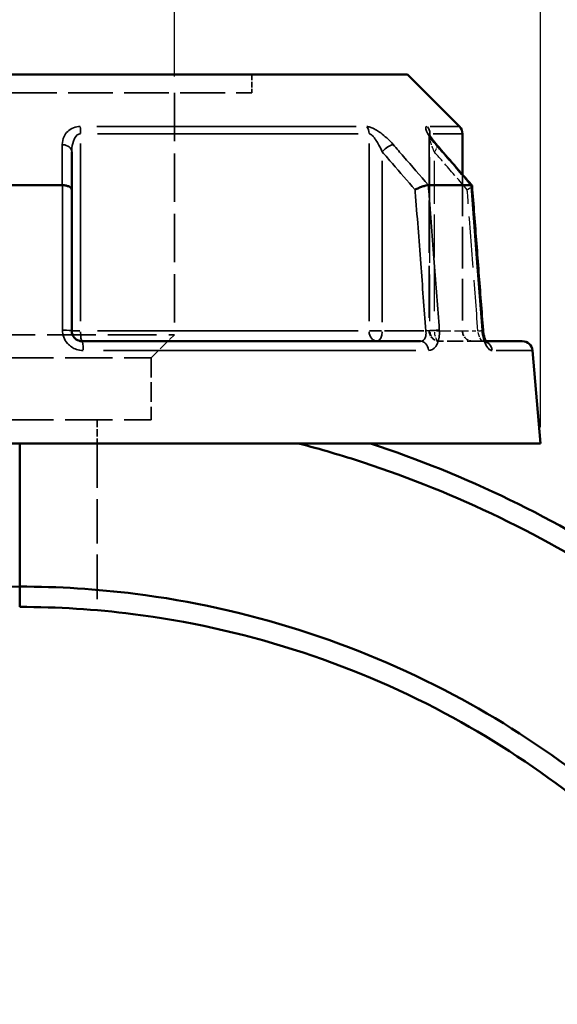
# Model space of a CAD drawing. Header units: millimetres. Extents: x 0 to 898, y 0 to 872.
# Tile 6 of 15: x 415 to 467, y 376 to 472. Entities that reach past the tile are written whole.
import ezdxf

# ---------------------------------------------------------------- set-up
doc = ezdxf.new("R2010")
doc.units = ezdxf.units.MM
doc.linetypes.add('DASHED', pattern=[0.2067, 0.1654, -0.0413])
for name, color, linetype, lineweight in [('Dimension (ANSI)', 7, 'Continuous', 25), ('Hidden (ANSI)', 7, 'DASHED', 35), ('Hidden Narrow (ANSI)', 7, 'DASHED', 25), ('Visible (ANSI)', 7, 'Continuous', 50), ('Visible Narrow (ANSI)', 7, 'Continuous', 35)]:
    doc.layers.add(name, color=color, linetype=linetype, lineweight=lineweight)
doc.styles.add('Note Text (ANSI)', font='tahoma.ttf')
doc.dimstyles.new('Default - mm (ANSI)', dxfattribs={"dimtxt": 3.048, "dimasz": 2.5, "dimexe": 3.175, "dimexo": 1.6002, "dimgap": 0.8, "dimtad": 0, "dimtoh": 1, "dimrnd": 1e-08, "dimzin": 4, "dimdsep": 46, "dimtxsty": 'Note Text (ANSI)', "dimcen": 0.09, "dimdle": 10, "dimclrd": 256, "dimclre": 256, "dimclrt": 256, "dimadec": 1, "dimazin": 1, "dimtfac": 1, "dimtofl": 0, "dimtmove": 0, "dimatfit": 3, "dimfxl": 1, "dimtolj": 1, "dimtzin": 4, "dimlwd": -1, "dimlwe": -1, "dimarcsym": 0})

# ---------------------------------------------------------------- blocks, each defined once
blk = doc.blocks.new('*D6')
at = {"layer": 'Defpoints', "color": 0, "transparency": 16777216}
for p in [(399.437, 506.993), (399.437, 465.275), (429.728, 465.275)]:
    blk.add_point(p, dxfattribs=at)
at = {"layer": 'Dimension (ANSI)', "transparency": 16777216}
for p, q in [((399.437, 466.875), (399.437, 510.168)), ((429.728, 466.875), (429.728, 510.168)), ((401.937, 506.993), (402.921, 506.993)), ((427.228, 506.993), (414.572, 506.993))]:
    blk.add_line(p, q, dxfattribs=at)
for points in [[(401.937, 507.409), (401.937, 506.576), (399.437, 506.993)], [(427.228, 507.409), (427.228, 506.576), (429.728, 506.993)]]:
    blk.add_solid(points, dxfattribs=at)
at = {"layer": 'Dimension (ANSI)', "transparency": 16777216, "insert": (403.721, 508.58), "char_height": 3.048, "attachment_point": 1, "style": 'Note Text (ANSI)'}
blk.add_mtext('\\A1;30.29', dxfattribs=at)
blk = doc.blocks.new('*D9')
at = {"layer": 'Defpoints', "color": 0, "transparency": 16777216}
for p in [(276.954, 467.08), (376.623, 467.08), (414.913, 212.085)]:
    blk.add_point(p, dxfattribs=at)
at = {"layer": 'Dimension (ANSI)', "transparency": 16777216}
for p, q in [((375.023, 467.08), (273.779, 467.08)), ((276.954, 464.58), (276.954, 346.544)), ((276.954, 214.585), (276.954, 332.625)), ((413.312, 212.085), (273.779, 212.085))]:
    blk.add_line(p, q, dxfattribs=at)
for points in [[(276.538, 464.58), (277.371, 464.58), (276.954, 467.08)], [(276.538, 214.585), (277.371, 214.585), (276.954, 212.085)]]:
    blk.add_solid(points, dxfattribs=at)
at = {"layer": 'Dimension (ANSI)', "transparency": 16777216, "insert": (275.367, 333.425), "char_height": 3.048, "attachment_point": 1, "rotation": 90, "style": 'Note Text (ANSI)'}
blk.add_mtext('\\A1;255.00', dxfattribs=at)
blk = doc.blocks.new('*D10')
at = {"layer": 'Defpoints', "color": 0, "transparency": 16777216}
for p in [(363.582, 524.98), (363.582, 430.98), (465.582, 430.98)]:
    blk.add_point(p, dxfattribs=at)
at = {"layer": 'Dimension (ANSI)', "transparency": 16777216}
for p, q in [((363.582, 432.58), (363.582, 528.155)), ((465.582, 432.58), (465.582, 528.155)), ((366.082, 524.98), (405.865, 524.98)), ((463.082, 524.98), (423.3, 524.98))]:
    blk.add_line(p, q, dxfattribs=at)
for points in [[(366.082, 525.397), (366.082, 524.563), (363.582, 524.98)], [(463.082, 525.397), (463.082, 524.563), (465.582, 524.98)]]:
    blk.add_solid(points, dxfattribs=at)
at = {"layer": 'Dimension (ANSI)', "transparency": 16777216, "insert": (406.665, 527.273), "char_height": 3.048, "attachment_point": 1, "style": 'Note Text (ANSI)'}
blk.add_mtext('\\A1;{\\fAIGDT|b0|i0;\\H3.0480;\\ln}\\fTahoma|b0|i0;\\H3.0480;102.00', dxfattribs=at)

msp = doc.modelspace()

# ---------------------------------------------------------------- linework, layer by layer
at = {"layer": 'Hidden (ANSI)', "ltscale": 3.437877}
msp.add_line((437.301, 467.08), (437.301, 465.275), dxfattribs=at)
at = {"layer": 'Hidden (ANSI)', "ltscale": 26.560785}
msp.add_line((391.864, 465.275), (437.301, 465.275), dxfattribs=at)
at = {"layer": 'Hidden (ANSI)', "ltscale": 28.616352}
msp.add_line((429.728, 465.275), (429.728, 441.615), dxfattribs=at)
at = {"layer": 'Hidden (ANSI)', "ltscale": 30.868282}
msp.add_line((454.676, 461.121), (454.676, 441.98), dxfattribs=at)
at = {"layer": 'Hidden (ANSI)', "ltscale": 24.680153}
msp.add_line((457.932, 457.284), (457.932, 441.98), dxfattribs=at)
at = {"layer": 'Hidden (ANSI)', "ltscale": 28.774185}
msp.add_line((399.437, 441.615), (429.728, 441.615), dxfattribs=at)
at = {"layer": 'Hidden (ANSI)', "ltscale": 6.119396}
msp.add_line((427.456, 439.343), (429.728, 441.615), dxfattribs=at)
at = {"layer": 'Hidden (ANSI)', "ltscale": 9.334328}
msp.add_line((459.92, 440.98), (455.676, 440.98), dxfattribs=at)
at = {"layer": 'Hidden (ANSI)', "ltscale": 1.47006}
msp.add_line((459.92, 440.98), (460.214, 440.98), dxfattribs=at)
at = {"layer": 'Hidden (ANSI)', "ltscale": 27.952065}
for p, q in [((401.709, 439.343), (427.456, 439.343)), ((401.709, 433.28), (427.456, 433.28))]:
    msp.add_line(p, q, dxfattribs=at)
at = {"layer": 'Hidden (ANSI)', "ltscale": 11.548409}
msp.add_line((427.456, 439.343), (427.456, 433.28), dxfattribs=at)
at = {"layer": 'Hidden (ANSI)', "ltscale": 4.380702}
msp.add_line((422.155, 433.28), (422.155, 430.98), dxfattribs=at)
at = {"layer": 'Hidden (ANSI)', "ltscale": 26.325733}
msp.add_line((422.155, 430.98), (422.155, 414.655), dxfattribs=at)
at = {"layer": 'Hidden (ANSI)', "ltscale": 2.991791}
for centre in [(455.676, 441.98), (458.932, 441.98)]:
    msp.add_arc(centre, 1, 180, 270, dxfattribs=at)
at = {"layer": 'Hidden (ANSI)', "ltscale": 10.644725}
msp.add_ellipse((-9804.526, -11293.083), major_axis=(-360.481, -16583.937), ratio=0.871253, start_param=2.376887, end_param=2.377224, dxfattribs=at)
at = {"layer": 'Hidden (ANSI)', "ltscale": 4.578617}
msp.add_open_spline([(454.676, 461.121), (454.676, 461.164), (454.672, 461.194), (454.665, 461.235), (454.662, 461.247), (454.659, 461.259), (454.66, 461.256), (454.667, 461.238), (454.675, 461.217), (454.708, 461.149), (454.737, 461.095), (454.823, 460.952), (454.885, 460.857), (455.029, 460.655), (455.111, 460.548), (455.272, 460.347), (455.349, 460.255), (455.43, 460.162)], degree=3, knots=[0.079099, 0.079099, 0.079099, 0.079099, 0.0947452, 0.0947452, 0.1107377, 0.1107377, 0.1298416, 0.1298416, 0.1559652, 0.1559652, 0.1953205, 0.1953205, 0.2485839, 0.2485839, 0.3018473, 0.3018473, 0.345416, 0.345416, 0.345416, 0.345416], dxfattribs=at)
at = {"layer": 'Hidden (ANSI)', "ltscale": 0.735502}
msp.add_open_spline([(454.66, 461.256), (454.66, 461.256), (454.662, 461.249), (454.669, 461.216), (454.673, 461.191), (454.675, 461.143), (454.676, 461.133), (454.676, 461.121)], degree=3, knots=[0.22711666, 0.22711666, 0.22711666, 0.22711666, 0.24544118, 0.24544118, 0.26213437, 0.26213437, 0.26631814, 0.26631814, 0.26631814, 0.26631814], dxfattribs=at)
at = {"layer": 'Hidden (ANSI)', "ltscale": 2.089199}
msp.add_open_spline([(458.397, 455.8), (458.399, 455.801), (458.4, 455.802), (458.504, 455.858), (458.594, 455.913), (458.741, 456.016), (458.796, 456.064), (458.859, 456.139), (458.872, 456.168), (458.87, 456.191)], degree=3, knots=[-0.153857, -0.153857, -0.153857, -0.153857, -0.1533818, -0.1533818, -0.1141569, -0.1141569, -0.0754448, -0.0754448, -0.0440829, -0.0440829, -0.0440829, -0.0440829], dxfattribs=at)
at = {"layer": 'Hidden (ANSI)', "ltscale": 2.63652}
msp.add_open_spline([(460.214, 440.98), (460.234, 440.943), (460.251, 440.914), (460.282, 440.868), (460.294, 440.855), (460.293, 440.856), (460.284, 440.866), (460.237, 440.898), (460.199, 440.921), (460.085, 440.963), (460.006, 440.98), (459.92, 440.98)], degree=3, knots=[0.1643631, 0.1643631, 0.1643631, 0.1643631, 0.1934363, 0.1934363, 0.2277272, 0.2277272, 0.25683, 0.25683, 0.2851617, 0.2851617, 0.314811, 0.314811, 0.314811, 0.314811], dxfattribs=at)
at = {"layer": 'Hidden (ANSI)', "ltscale": 1.700917}
msp.add_open_spline([(459.92, 440.98), (460.024, 440.98), (460.115, 440.955), (460.229, 440.906), (460.261, 440.883), (460.289, 440.86), (460.293, 440.856), (460.293, 440.856)], degree=3, knots=[0, 0, 0, 0, 0.03548795, 0.03548795, 0.06659065, 0.06659065, 0.08751627, 0.08751627, 0.08751627, 0.08751627], dxfattribs=at)
at = {"layer": 'Hidden Narrow (ANSI)', "ltscale": 27.715971}
msp.add_line((454.749, 442.935), (454.749, 460.121), dxfattribs=at)
at = {"layer": 'Hidden Narrow (ANSI)', "ltscale": 25.436192}
msp.add_line((455.176, 458.629), (455.176, 442.856), dxfattribs=at)
at = {"layer": 'Hidden Narrow (ANSI)', "ltscale": 1.795034}
msp.add_line((455.131, 441.98), (454.677, 441.98), dxfattribs=at)
at = {"layer": 'Hidden Narrow (ANSI)', "ltscale": 8.457208}
msp.add_line((455.389, 441.98), (459.235, 441.98), dxfattribs=at)
at = {"layer": 'Hidden Narrow (ANSI)', "ltscale": 2.029475}
msp.add_ellipse((454.676, 459.505), major_axis=(0.755, 0.656), ratio=0.354319, start_param=5.158424, end_param=6.223987, dxfattribs=at)
at = {"layer": 'Hidden Narrow (ANSI)', "ltscale": 2.692601}
for ratio in [0.926566, 0.5]:
    msp.add_ellipse((455.676, 441.98), major_axis=(0, -1), ratio=ratio, start_param=4.790929, end_param=6.204645, dxfattribs=at)
at = {"layer": 'Hidden Narrow (ANSI)', "ltscale": 1.797881}
msp.add_ellipse((458.948, 441.98), major_axis=(0.997, 0.076), ratio=0.04373, start_param=5.28677, end_param=6.230742, dxfattribs=at)
at = {"layer": 'Hidden Narrow (ANSI)', "ltscale": 0.633677}
msp.add_ellipse((459.92, 439.98), major_axis=(0, 1), ratio=0.921327, start_param=5.931955, end_param=6.2647, dxfattribs=at)
at = {"layer": 'Hidden Narrow (ANSI)', "ltscale": 3.592147}
msp.add_open_spline([(455.176, 459.505), (455.056, 459.781), (454.948, 460.055), (454.742, 460.669), (454.66, 461.003), (454.679, 461.182), (454.681, 461.192), (454.683, 461.202)], degree=3, knots=[0, 0, 0, 0, 0.1173418, 0.1173418, 0.2810905, 0.2810905, 0.2916805, 0.2916805, 0.2916805, 0.2916805], dxfattribs=at)
at = {"layer": 'Hidden Narrow (ANSI)', "ltscale": 9.000557}
msp.add_open_spline([(458.397, 455.8), (457.658, 456.651), (456.919, 457.501), (456.179, 458.351), (455.845, 458.736), (455.51, 459.121), (455.176, 459.505)], degree=3, knots=[2.2404269, 2.2404269, 2.2404269, 2.2404269, 2.6019354, 2.6019354, 2.6019354, 2.7654832, 2.7654832, 2.7654832, 2.7654832], dxfattribs=at)
at = {"layer": 'Hidden Narrow (ANSI)', "ltscale": 30.203405}
msp.add_open_spline([(459.448, 441.98), (459.281, 444.18), (459.114, 446.38), (458.946, 448.58), (458.769, 450.917), (458.591, 453.254), (458.408, 455.661), (458.403, 455.73), (458.397, 455.8)], degree=3, knots=[1.204615, 1.204615, 1.204615, 1.204615, 1.86716, 1.86716, 1.86716, 2.570955, 2.570955, 2.591958, 2.591958, 2.591958, 2.591958], dxfattribs=at)
at = {"layer": 'Hidden Narrow (ANSI)', "ltscale": 2.712193}
msp.add_open_spline([(459.92, 440.98), (459.897, 440.98), (459.872, 440.99), (459.803, 441.04), (459.757, 441.096), (459.651, 441.272), (459.593, 441.406), (459.504, 441.691), (459.47, 441.835), (459.448, 441.98)], degree=3, knots=[0, 0, 0, 0, 0.0486765, 0.0486765, 0.1265588, 0.1265588, 0.2278058, 0.2278058, 0.314814, 0.314814, 0.314814, 0.314814], dxfattribs=at)
at = {"layer": 'Visible (ANSI)'}
for p, q in [((376.623, 467.08), (452.542, 467.08)), ((452.542, 467.08), (457.639, 461.982)), ((457.932, 461.275), (457.932, 457.284)), ((419.682, 455.8), (419.682, 459.505)), ((410.422, 456.25), (418.743, 456.25)), ((419.682, 441.98), (419.682, 455.8)), ((454.601, 456.25), (458.761, 456.25)), ((420.682, 440.98), (453.82, 440.98)), ((460.214, 440.98), (463.791, 440.98)), ((464.787, 440.067), (465.582, 430.98)), ((363.582, 430.98), (465.582, 430.98)), ((414.582, 430.98), (414.582, 416.97)), ((414.582, 416.97), (414.582, 430.98)), ((414.582, 414.98), (414.582, 416.97)), ((414.582, 416.97), (414.582, 414.98))]:
    msp.add_line(p, q, dxfattribs=at)
for centre, start, end in [((456.932, 461.275), 0, 45), ((463.791, 439.98), 5, 90)]:
    msp.add_arc(centre, 1, start, end, dxfattribs=at)
msp.add_ellipse((-9630.779, -11093.294), major_axis=(356.458, 16301.962), ratio=0.871283, start_param=5.518589, end_param=5.518932, dxfattribs=at)
for points, knots in [([(455.43, 460.162), (455.331, 460.276), (455.238, 460.388), (455.066, 460.606), (454.988, 460.712), (454.851, 460.909), (454.792, 461.001), (454.726, 461.116), (454.707, 461.151), (454.682, 461.202), (454.674, 461.221), (454.664, 461.244), (454.661, 461.251), (454.66, 461.255), (454.66, 461.256), (454.66, 461.256)], [0, 0, 0, 0, 0.0532636, 0.0532636, 0.1065273, 0.1065273, 0.1597909, 0.1597909, 0.1864227, 0.1864227, 0.2069394, 0.2069394, 0.2220218, 0.2220218, 0.2271167, 0.2271167, 0.2271167, 0.2271167]), ([(419.682, 455.8), (419.682, 455.801), (419.682, 455.802), (419.682, 455.858), (419.659, 455.913), (419.568, 456.016), (419.503, 456.064), (419.334, 456.147), (419.233, 456.181), (419.009, 456.23), (418.891, 456.245), (418.768, 456.249)], [-0.153857, -0.153857, -0.153857, -0.153857, -0.1533816, -0.1533816, -0.1141568, -0.1141568, -0.0754444, -0.0754444, -0.0369552, -0.0369552, 0, 0, 0, 0]), ([(454.587, 456.249), (454.516, 456.245), (454.429, 456.23), (454.227, 456.181), (454.113, 456.147), (453.876, 456.064), (453.755, 456.016), (453.518, 455.913), (453.404, 455.858), (453.3, 455.802), (453.299, 455.801), (453.297, 455.8)], [-0.1537404, -0.1537404, -0.1537404, -0.1537404, -0.1166987, -0.1166987, -0.0781193, -0.0781193, -0.0393167, -0.0393167, 0, 0, 0.0004763, 0.0004763, 0.0004763, 0.0004763]), ([(458.87, 456.191), (458.87, 456.196), (458.869, 456.201), (458.856, 456.23), (458.825, 456.245), (458.772, 456.249)], [-0.04408291, -0.04408291, -0.04408291, -0.04408291, -0.03695534, -0.03695534, 0, 0, 0, 0]), ([(459.945, 442.056), (459.874, 442.998), (459.802, 443.94), (459.659, 445.825), (459.587, 446.767), (459.444, 448.652), (459.372, 449.595), (459.229, 451.479), (459.157, 452.422), (459.014, 454.306), (458.942, 455.249), (458.87, 456.191)], [1.204615, 1.204615, 1.204615, 1.204615, 1.488409, 1.488409, 1.772203, 1.772203, 2.055996, 2.055996, 2.33979, 2.33979, 2.623584, 2.623584, 2.623584, 2.623584]), ([(420.682, 440.98), (420.572, 440.98), (420.462, 440.998), (420.19, 441.092), (420.038, 441.195), (419.769, 441.509), (419.682, 441.744), (419.682, 441.98)], [0, 0, 0, 0, 0.066534, 0.066534, 0.1729885, 0.1729885, 0.3148129, 0.3148129, 0.3148129, 0.3148129]), ([(459.945, 442.056), (459.956, 441.918), (459.974, 441.78), (460.023, 441.521), (460.054, 441.399), (460.12, 441.191), (460.155, 441.102), (460.197, 441.013), (460.206, 440.996), (460.214, 440.98)], [0, 0, 0, 0, 0.0524687, 0.0524687, 0.1038572, 0.1038572, 0.1517375, 0.1517375, 0.1643631, 0.1643631, 0.1643631, 0.1643631]), ([(460.293, 440.856), (460.293, 440.856), (460.293, 440.856), (460.288, 440.862), (460.276, 440.876), (460.243, 440.927), (460.22, 440.967), (460.168, 441.075), (460.138, 441.146), (460.077, 441.321), (460.047, 441.427), (459.994, 441.662), (459.972, 441.792), (459.953, 441.968), (459.949, 442.012), (459.945, 442.056)], [0.0875163, 0.0875163, 0.0875163, 0.0875163, 0.0946431, 0.0946431, 0.1246226, 0.1246226, 0.1595063, 0.1595063, 0.2006208, 0.2006208, 0.2474292, 0.2474292, 0.2980865, 0.2980865, 0.314814, 0.314814, 0.314814, 0.314814]), ([(431.611, 217.806), (444.38, 219.807), (456.791, 224.081), (478.454, 236.141), (487.879, 243.604), (504.416, 261.745), (511.321, 272.605), (520.417, 294.525), (523.102, 305.372), (524.118, 316.378), (524.625, 321.881), (524.717, 327.423), (524.068, 338.459), (523.326, 343.954), (521.026, 354.771), (519.467, 360.093), (515.566, 370.444), (513.225, 375.473), (508.217, 384.399), (505.653, 388.352), (500.04, 395.9), (496.99, 399.494), (488.169, 408.632), (481.984, 413.778), (471.229, 420.9), (466.962, 423.333), (458.14, 427.607), (453.586, 429.449), (448.93, 430.98)], [0.155714, 0.155714, 0.155714, 0.155714, 0.50886, 0.50886, 0.832978, 0.832978, 1.179154, 1.179154, 1.48064, 1.48064, 1.48064, 1.631384, 1.631384, 1.782127, 1.782127, 1.932871, 1.932871, 2.083614, 2.083614, 2.211746, 2.211746, 2.339878, 2.339878, 2.557702, 2.557702, 2.691152, 2.691152, 2.824602, 2.824602, 2.824602, 2.824602]), ([(441.891, 430.98), (444.027, 430.422), (446.146, 429.798), (448.244, 429.11), (452.809, 427.612), (457.273, 425.81), (465.923, 421.627), (470.108, 419.246), (480.659, 412.275), (486.728, 407.237), (495.39, 398.287), (498.386, 394.767), (503.903, 387.372), (506.424, 383.497), (511.351, 374.748), (513.656, 369.817), (517.501, 359.666), (519.041, 354.445), (521.318, 343.831), (522.056, 338.438), (522.713, 327.603), (522.632, 322.16), (522.144, 316.754), (521.166, 305.943), (518.547, 295.282), (509.646, 273.728), (502.876, 263.042), (486.643, 245.186), (477.384, 237.837), (456.181, 226.009), (444.084, 221.815), (431.632, 219.824)], [-2.885934, -2.885934, -2.885934, -2.885934, -2.824602, -2.824602, -2.824602, -2.691152, -2.691152, -2.557702, -2.557702, -2.339878, -2.339878, -2.211746, -2.211746, -2.083614, -2.083614, -1.932871, -1.932871, -1.782127, -1.782127, -1.631384, -1.631384, -1.48064, -1.48064, -1.48064, -1.179154, -1.179154, -0.832978, -0.832978, -0.50886, -0.50886, -0.158548, -0.158548, -0.158548, -0.158548]), ([(414.582, 416.97), (408.289, 416.97), (401.996, 416.311), (388.736, 413.504), (381.816, 411.142), (371.713, 406.272), (368.263, 404.32), (361.647, 399.982), (358.481, 397.596), (349.63, 389.965), (344.426, 384.163), (337.463, 374.051), (335.167, 370.111), (331.193, 361.931), (329.514, 357.691), (326.814, 349.008), (325.791, 344.564), (324.426, 335.573), (324.082, 331.027), (324.082, 326.48), (324.082, 317.386), (325.464, 308.294), (331.419, 289.144), (336.595, 279.279), (349.544, 262.763), (357.052, 255.912), (374.673, 244.529), (384.961, 240.276), (401.882, 236.661), (408.232, 235.99), (414.582, 235.99)], [-3.141593, -3.141593, -3.141593, -3.141593, -2.932992, -2.932992, -2.692351, -2.692351, -2.561227, -2.561227, -2.430104, -2.430104, -2.173819, -2.173819, -2.023063, -2.023063, -1.872308, -1.872308, -1.721552, -1.721552, -1.570796, -1.570796, -1.570796, -1.269285, -1.269285, -0.905885, -0.905885, -0.573524, -0.573524, -0.210485, -0.210485, 0, 0, 0, 0]), ([(431.632, 237.61), (433.291, 237.929), (434.942, 238.293), (440.814, 239.765), (444.971, 241.132), (453.045, 244.453), (456.961, 246.405), (467.524, 252.663), (473.799, 257.594), (484.728, 268.783), (489.415, 275.007), (495.486, 285.675), (497.437, 289.795), (500.696, 298.282), (502.006, 302.649), (503.954, 311.529), (504.593, 316.042), (505.186, 325.114), (505.14, 329.672), (504.752, 334.201), (503.976, 343.259), (501.825, 352.199), (494.26, 370.768), (488.262, 380.156), (473.955, 395.506), (465.892, 401.691), (447.369, 411.531), (436.758, 414.892), (422.142, 416.733), (418.362, 416.97), (414.582, 416.97)], [-2.952083, -2.952083, -2.952083, -2.952083, -2.896088, -2.896088, -2.75141, -2.75141, -2.606733, -2.606733, -2.344433, -2.344433, -2.088216, -2.088216, -1.937501, -1.937501, -1.786785, -1.786785, -1.636069, -1.636069, -1.485353, -1.485353, -1.485353, -1.183921, -1.183921, -0.820549, -0.820549, -0.488273, -0.488273, -0.125288, -0.125288, 0, 0, 0, 0]), ([(414.582, 414.98), (418.287, 414.98), (421.991, 414.747), (436.314, 412.939), (446.711, 409.637), (464.85, 399.977), (472.74, 393.906), (486.729, 378.848), (492.584, 369.643), (499.952, 351.45), (502.037, 342.697), (502.776, 333.834), (503.146, 329.402), (503.181, 324.944), (502.581, 316.073), (501.946, 311.661), (500.022, 302.984), (498.733, 298.719), (495.53, 290.431), (493.616, 286.409), (487.664, 275.999), (483.074, 269.929), (472.385, 259.021), (466.253, 254.216), (455.937, 248.121), (452.114, 246.219), (444.233, 242.986), (440.176, 241.655), (434.572, 240.254), (433.089, 239.923), (431.599, 239.631)], [0, 0, 0, 0, 0.125288, 0.125288, 0.488273, 0.488273, 0.820549, 0.820549, 1.183921, 1.183921, 1.485353, 1.485353, 1.485353, 1.636069, 1.636069, 1.786785, 1.786785, 1.937501, 1.937501, 2.088216, 2.088216, 2.344433, 2.344433, 2.606733, 2.606733, 2.75141, 2.75141, 2.896088, 2.896088, 2.947669, 2.947669, 2.947669, 2.947669])]:
    msp.add_open_spline(points, degree=3, knots=knots, dxfattribs=at)
for points in [[(418.743, 456.25), (418.751, 456.25), (418.759, 456.25), (418.768, 456.249)], [(454.587, 456.249), (454.591, 456.25), (454.596, 456.25), (454.601, 456.25)], [(458.761, 456.25), (458.765, 456.25), (458.768, 456.25), (458.772, 456.249)]]:
    msp.add_open_spline(points, degree=3, dxfattribs=at)
at = {"layer": 'Visible Narrow (ANSI)'}
for p, q in [((422.144, 461.982), (447.51, 461.982)), ((454.782, 461.982), (457.631, 461.982)), ((447.734, 461.275), (422.196, 461.275)), ((454.749, 461.086), (454.749, 461.265)), ((457.924, 461.275), (455.056, 461.275)), ((420.545, 442.945), (420.545, 460.31)), ((448.787, 460.31), (448.787, 442.945)), ((450.076, 442.856), (450.076, 458.629)), ((420.474, 441.98), (419.685, 441.98)), ((422.196, 441.98), (447.734, 441.98)), ((450.012, 441.98), (448.833, 441.98)), ((454.135, 441.98), (450.289, 441.98)), ((453.373, 440.067), (422.79, 440.067)), ((464.777, 440.067), (461.218, 440.067))]:
    msp.add_line(p, q, dxfattribs=at)
for centre, major_axis, ratio, start_param, end_param in [((420.407, 461.275), (0, -1), 0.137542, 1.610066, 2.316925), ((447.998, 461.275), (0, 1), 0.789023, 4.751659, 5.458517), ((453.822, 461.275), (0, -1), 0.926566, 1.610066, 2.316925), ((418.682, 459.505), (1, 0), 0.708638, 0.075252, 1.429786), ((450.576, 459.505), (-0.755, -0.656), 0.354319, 3.66944, 5.023974), ((454.676, 459.505), (0.755, 0.656), 0.354319, 0.016054, 0.305024), ((418.682, 441.98), (1, 0), 0.08746, 0.07437, 1.413032), ((420.682, 441.98), (0, -1), 0.137542, 4.790929, 6.204645), ((449.576, 441.98), (0, -1), 0.789023, 4.790929, 6.204645), ((449.576, 441.98), (0, -1), 0.5, 0.07854, 1.492257), ((454.848, 441.98), (0.997, 0.076), 0.04373, 0.679702, 2.018364), ((458.948, 441.98), (0.997, 0.076), 0.04373, 0.021927, 0.416616), ((420.682, 439.98), (0, 1), 0.123962, 4.873832, 6.209009), ((453.82, 439.98), (0, 1), 0.797365, 4.873832, 6.209009), ((459.92, 439.98), (0, 1), 0.921327, 4.855346, 5.857779)]:
    msp.add_ellipse(centre, major_axis=major_axis, ratio=ratio, start_param=start_param, end_param=end_param, dxfattribs=at)
for points, knots in [([(420.505, 461.982), (420.272, 461.982), (420.047, 461.938), (419.398, 461.689), (419.1, 461.365), (418.806, 460.763), (418.748, 460.489), (418.748, 460.213)], [-0.3454164, -0.3454164, -0.3454164, -0.3454164, -0.2762086, -0.2762086, -0.1173418, -0.1173418, 0, 0, 0, 0]), ([(451.152, 460.213), (450.96, 460.434), (450.747, 460.653), (450.33, 461.036), (450.132, 461.202), (449.787, 461.457), (449.645, 461.553), (449.349, 461.73), (449.194, 461.81), (448.934, 461.913), (448.828, 461.946), (448.668, 461.976), (448.609, 461.982), (448.555, 461.982)], [-0.345416, -0.345416, -0.345416, -0.345416, -0.2514166, -0.2514166, -0.1744529, -0.1744529, -0.1228891, -0.1228891, -0.0672144, -0.0672144, -0.0258517, -0.0258517, 0, 0, 0, 0]), ([(454.478, 461.982), (454.396, 461.982), (454.347, 461.945), (454.292, 461.71), (454.454, 461.376), (454.864, 460.763), (455.078, 460.489), (455.318, 460.213)], [-0.3454168, -0.3454168, -0.3454168, -0.3454168, -0.2810905, -0.2810905, -0.1173418, -0.1173418, 0, 0, 0, 0]), ([(419.682, 459.505), (419.682, 459.781), (419.711, 460.055), (419.855, 460.658), (420.001, 460.982), (420.32, 461.231), (420.431, 461.275), (420.545, 461.275)], [0, 0, 0, 0, 0.1173418, 0.1173418, 0.2762086, 0.2762086, 0.3454164, 0.3454164, 0.3454164, 0.3454164]), ([(448.787, 461.275), (448.813, 461.275), (448.842, 461.269), (448.921, 461.239), (448.973, 461.206), (449.102, 461.103), (449.178, 461.023), (449.325, 460.846), (449.396, 460.75), (449.567, 460.495), (449.666, 460.329), (449.873, 459.946), (449.979, 459.727), (450.076, 459.505)], [0, 0, 0, 0, 0.0258517, 0.0258517, 0.0672144, 0.0672144, 0.1228891, 0.1228891, 0.1744529, 0.1744529, 0.2514166, 0.2514166, 0.345416, 0.345416, 0.345416, 0.345416]), ([(418.748, 460.213), (418.748, 459.828), (418.747, 459.443), (418.746, 459.059), (418.745, 458.122), (418.744, 457.186), (418.743, 456.25)], [-0.9791356, -0.9791356, -0.9791356, -0.9791356, -0.8155879, -0.8155879, -0.8155879, -0.4176153, -0.4176153, -0.4176153, -0.4176153]), ([(454.601, 456.25), (453.787, 457.186), (452.972, 458.122), (452.157, 459.058), (451.822, 459.443), (451.487, 459.828), (451.152, 460.213)], [-1.7774134, -1.7774134, -1.7774134, -1.7774134, -1.3794604, -1.3794604, -1.3794604, -1.2158931, -1.2158931, -1.2158931, -1.2158931]), ([(455.318, 460.213), (455.652, 459.828), (455.987, 459.443), (456.321, 459.059), (457.135, 458.122), (457.948, 457.186), (458.761, 456.25)], [-2.7654832, -2.7654832, -2.7654832, -2.7654832, -2.6019354, -2.6019354, -2.6019354, -2.203963, -2.203963, -2.203963, -2.203963]), ([(450.076, 459.505), (450.41, 459.121), (450.745, 458.736), (451.079, 458.351), (451.819, 457.501), (452.558, 456.651), (453.297, 455.8)], [1.2158931, 1.2158931, 1.2158931, 1.2158931, 1.3794604, 1.3794604, 1.3794604, 1.7409494, 1.7409494, 1.7409494, 1.7409494]), ([(418.768, 456.249), (418.768, 456.059), (418.768, 455.869), (418.767, 453.341), (418.767, 451.004), (418.767, 448.667), (418.766, 446.467), (418.766, 444.267), (418.766, 442.067)], [-2.628308, -2.628308, -2.628308, -2.628308, -2.570955, -2.570955, -1.86716, -1.86716, -1.86716, -1.204615, -1.204615, -1.204615, -1.204615]), ([(453.297, 455.8), (453.303, 455.73), (453.308, 455.661), (453.491, 453.254), (453.669, 450.917), (453.846, 448.58), (454.014, 446.38), (454.181, 444.18), (454.348, 441.98)], [0.682792, 0.682792, 0.682792, 0.682792, 0.703795, 0.703795, 1.407591, 1.407591, 1.407591, 2.070135, 2.070135, 2.070135, 2.070135]), ([(455.666, 442.067), (455.499, 444.267), (455.331, 446.467), (455.164, 448.667), (454.986, 451.004), (454.808, 453.341), (454.616, 455.869), (454.601, 456.059), (454.587, 456.249)], [-2.070135, -2.070135, -2.070135, -2.070135, -1.407591, -1.407591, -1.407591, -0.703795, -0.703795, -0.646443, -0.646443, -0.646443, -0.646443]), ([(458.772, 456.249), (458.786, 456.059), (458.801, 455.869), (458.993, 453.341), (459.171, 451.004), (459.348, 448.667), (459.515, 446.467), (459.682, 444.267), (459.85, 442.067)], [-2.628308, -2.628308, -2.628308, -2.628308, -2.570955, -2.570955, -1.86716, -1.86716, -1.86716, -1.204615, -1.204615, -1.204615, -1.204615]), ([(418.766, 442.067), (418.766, 441.596), (418.942, 441.126), (419.491, 440.497), (419.801, 440.291), (420.356, 440.104), (420.581, 440.067), (420.806, 440.067)], [-0.3148129, -0.3148129, -0.3148129, -0.3148129, -0.1729885, -0.1729885, -0.066534, -0.066534, 0, 0, 0, 0]), ([(454.348, 441.98), (454.358, 441.914), (454.364, 441.847), (454.368, 441.679), (454.359, 441.578), (454.312, 441.365), (454.266, 441.26), (454.108, 441.05), (453.972, 440.98), (453.82, 440.98)], [0, 0, 0, 0, 0.0398626, 0.0398626, 0.1036426, 0.1036426, 0.1865568, 0.1865568, 0.3148109, 0.3148109, 0.3148109, 0.3148109]), ([(454.614, 440.067), (454.877, 440.067), (455.125, 440.207), (455.431, 440.627), (455.526, 440.838), (455.636, 441.263), (455.665, 441.464), (455.679, 441.802), (455.676, 441.935), (455.666, 442.067)], [-0.3148109, -0.3148109, -0.3148109, -0.3148109, -0.1865568, -0.1865568, -0.1036426, -0.1036426, -0.0398626, -0.0398626, 0, 0, 0, 0]), ([(459.85, 442.067), (459.871, 441.778), (459.921, 441.489), (460.079, 440.92), (460.194, 440.651), (460.424, 440.299), (460.532, 440.187), (460.706, 440.087), (460.773, 440.067), (460.838, 440.067)], [-0.314814, -0.314814, -0.314814, -0.314814, -0.2278058, -0.2278058, -0.1265588, -0.1265588, -0.0486765, -0.0486765, 0, 0, 0, 0])]:
    msp.add_open_spline(points, degree=3, knots=knots, dxfattribs=at)
msp.add_open_spline([(454.683, 461.202), (454.693, 461.249), (454.715, 461.275), (454.749, 461.275)], degree=3, dxfattribs=at)

# ---------------------------------------------------------------- dimensions: what is measured, and where the dimension line sits
at = {"layer": 'Dimension (ANSI)'}
dim = msp.add_linear_dim(base=(363.582, 524.98), p1=(465.582, 430.98), p2=(363.582, 430.98), angle=180, text='{\\fAIGDT|b0|i0;\\H3.0480;\\ln}\\fTahoma|b0|i0;\\H3.0480;<>', dimstyle='Default - mm (ANSI)', override={"dimgap": 0.8, "dimtoh": 0, "dimdec": 2, "dimtol": 0, "dimlim": 0, "dimtp": 0, "dimtm": 0, "dimtdec": 2, "dimatfit": 1}, dxfattribs=at)
dim.commit()
dim.dimension.update_dxf_attribs({"geometry": '*D10', "text_midpoint": (414.582, 524.98), "dimtype": 160})
for base, p1, p2, angle, picture, middle in [((399.437, 506.993), (429.728, 465.275), (399.437, 465.275), 180, '*D6', (408.746, 506.993)), ((276.9542, 467.0799), (414.9126, 212.0848), (376.6232, 467.0799), 90, '*D9', (276.9542, 339.5845))]:
    dim = msp.add_linear_dim(base=base, p1=p1, p2=p2, angle=angle, dimstyle='Default - mm (ANSI)', override={"dimgap": 0.8, "dimtoh": 0, "dimdec": 2, "dimtol": 0, "dimlim": 0, "dimtp": 0, "dimtm": 0, "dimtdec": 2, "dimatfit": 1}, dxfattribs=at)
    dim.commit()
    dim.dimension.update_dxf_attribs({"geometry": picture, "text_midpoint": middle, "dimtype": 160})

doc.saveas('drawing.dxf')
